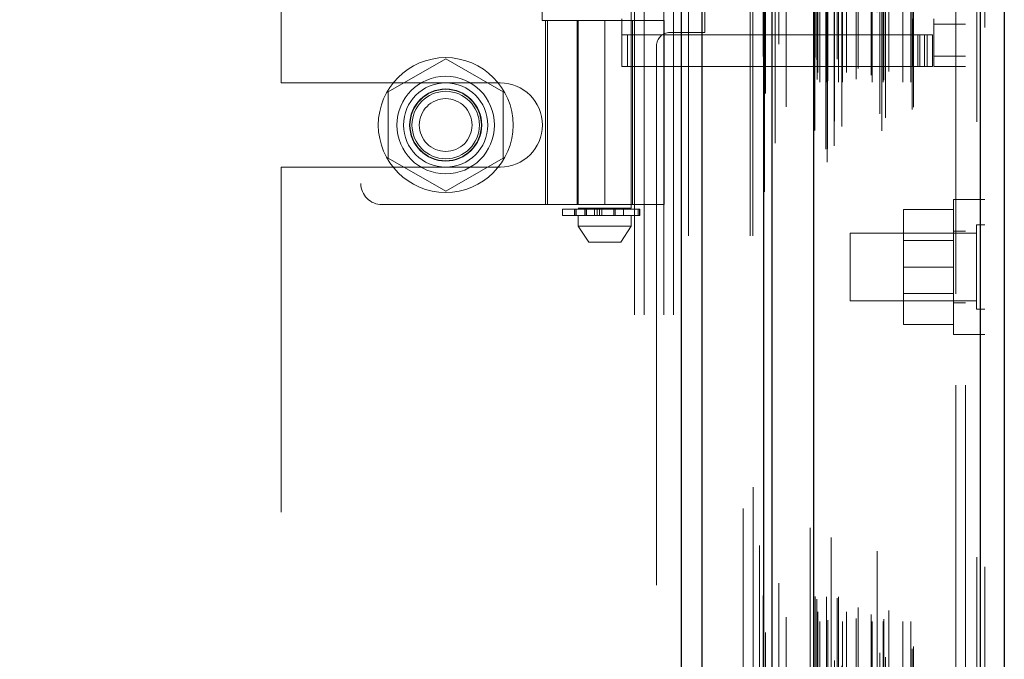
# Model space of a CAD drawing. Header units: inches. Extents: x 0.2 to 10.8, y 0.2 to 8.2.
# Tile 53 of 176: x 1.817 to 1.999, y 4.072 to 4.191. Entities that reach past the tile are written whole.
import ezdxf

# ---------------------------------------------------------------- set-up
doc = ezdxf.new("R2010")
doc.units = ezdxf.units.IN
doc.header["$MEASUREMENT"] = 0
doc.linetypes.add('HIDDEN', pattern=[0.075, 0.05, -0.025])
doc.layers.add('DIMENSIONS', color=140, linetype='Continuous')
doc.styles.add('SLDTEXTSTYLE0', font='TXT', dxfattribs={"width": 0.7})
doc.dimstyles.new('SLDDIMSTYLE0', dxfattribs={"dimtxt": 0.084961, "dimasz": 0.13, "dimexe": 0, "dimexo": 0.0625, "dimgap": 0.02124, "dimtad": 0, "dimtih": 1, "dimtoh": 1, "dimlfac": 20, "dimrnd": 1e-09, "dimzin": 12, "dimdsep": 46, "dimtxsty": 'SLDTEXTSTYLE0', "dimsah": 1, "dimcen": 0.09, "dimadec": 0, "dimazin": 3, "dimtfac": 1, "dimtofl": 0, "dimtmove": 0, "dimatfit": 3, "dimfxl": 0, "dimfrac": 2, "dimtolj": 1, "dimtzin": 12, "dimarcsym": 0})
doc.dimstyles.new('SLDDIMSTYLE1', dxfattribs={"dimtxt": 0.084961, "dimasz": 0.13, "dimexe": 0, "dimexo": 0.0625, "dimgap": 0.02124, "dimtad": 0, "dimtih": 1, "dimtoh": 1, "dimlfac": 20, "dimrnd": 1e-09, "dimzin": 12, "dimdsep": 46, "dimtxsty": 'SLDTEXTSTYLE0', "dimsah": 1, "dimcen": 0.09, "dimadec": 0, "dimazin": 3, "dimtfac": 1, "dimtmove": 0, "dimatfit": 0, "dimfxl": 0, "dimfrac": 2, "dimtolj": 1, "dimtzin": 12, "dimarcsym": 0})

# ---------------------------------------------------------------- blocks, each defined once
blk = doc.blocks.new('_D_8')
at = {"layer": 'DIMENSIONS'}
for p, q in [((1.81533, 4.32659), (0.75732, 4.32659)), ((0.88232, 4.32659), (0.88232, 4.1258)), ((0.72075, 3.97174), (0.69222, 3.97174)), ((0.69222, 3.97174), (0.69222, 3.83671)), ((1.04389, 3.97174), (1.07242, 3.97174)), ((1.07242, 3.97174), (1.07242, 3.83671)), ((0.69222, 3.83671), (0.72075, 3.83671)), ((1.07242, 3.83671), (1.04389, 3.83671)), ((0.88232, 3.53579), (0.88232, 3.81769)), ((1.81533, 3.53579), (0.75732, 3.53579))]:
    blk.add_line(p, q, dxfattribs=at)
for points in [[(0.88232, 4.32659), (0.86232, 4.19659), (0.90232, 4.19659)], [(0.88232, 3.53579), (0.90232, 3.66579), (0.86232, 3.66579)]]:
    blk.add_solid(points, dxfattribs=at)
at = {"layer": 'DIMENSIONS', "char_height": 0.083333, "attachment_point": 1, "style": 'SLDTEXTSTYLE0'}
for s, insert in [('15.82', (0.72075, 4.09819)), ('401.7', (0.72075, 3.94414))]:
    blk.add_mtext(s, dxfattribs=dict(at, insert=insert))
blk = doc.blocks.new('_D_9')
at = {"layer": 'DIMENSIONS'}
for p, q in [((0.88232, 4.66219), (0.88232, 4.91219)), ((1.88088, 4.66219), (0.75732, 4.66219)), ((0.72075, 4.50067), (0.69222, 4.50067)), ((0.69222, 4.50067), (0.69222, 4.36564)), ((1.04389, 4.50067), (1.07242, 4.50067)), ((1.07242, 4.50067), (1.07242, 4.36564)), ((0.69222, 4.36564), (0.72075, 4.36564)), ((1.07242, 4.36564), (1.04389, 4.36564)), ((1.81533, 4.32659), (0.75732, 4.32659)), ((0.88232, 4.32659), (0.88232, 4.07659))]:
    blk.add_line(p, q, dxfattribs=at)
for points in [[(0.88232, 4.66219), (0.90232, 4.79219), (0.86232, 4.79219)], [(0.88232, 4.32659), (0.86232, 4.19659), (0.90232, 4.19659)]]:
    blk.add_solid(points, dxfattribs=at)
at = {"layer": 'DIMENSIONS', "char_height": 0.083333, "attachment_point": 1, "style": 'SLDTEXTSTYLE0'}
for s, insert in [('6.71', (0.75609, 4.62711)), ('170.5', (0.72075, 4.47306))]:
    blk.add_mtext(s, dxfattribs=dict(at, insert=insert))

msp = doc.modelspace()

# ---------------------------------------------------------------- linework, layer by layer
at = {"color": 7, "linetype": 'Continuous', "lineweight": 25}
for p, q in [((1.9395805, 2.7504393), (1.9395805, 5.1179369)), ((1.9433989, 2.7504393), (1.9433989, 5.1172288)), ((1.9548445, 2.7504393), (1.9548445, 5.1118446)), ((1.9564261, 2.7504393), (1.9564261, 5.1116893)), ((1.964108, 5.0962751), (1.964108, 2.7661102)), ((1.9950205, 5.0908243), (1.9950205, 2.7715609)), ((1.9994828, 5.0890573), (1.9994828, 2.773328))]:
    msp.add_line(p, q, dxfattribs=at)
at = {"color": 7, "linetype": 'HIDDEN', "lineweight": 18}
for p, q in [((1.9395805, 5.1179369), (1.9395805, 2.7504393)), ((1.9395805, 5.1179369), (1.9395805, 2.7504393)), ((1.9395805, 2.7504393), (1.9395805, 5.1179369)), ((1.9408533, 2.7504393), (1.9408533, 5.1172288)), ((1.9408533, 2.7504393), (1.9408533, 5.1172288)), ((1.9433989, 2.7504393), (1.9433989, 5.1172288)), ((1.9522989, 2.7504393), (1.9522989, 5.1118446)), ((1.9522989, 2.7504393), (1.9522989, 5.1118446)), ((1.9528261, 2.7504393), (1.9528261, 5.1116893)), ((1.9548445, 2.7504393), (1.9548445, 5.1118446)), ((1.954997, 2.758628), (1.954997, 5.1037573)), ((1.9666433, 2.7641098), (1.9666433, 5.0982755)), ((1.9666433, 2.7641098), (1.9666433, 5.0982755)), ((1.9634828, 5.0962751), (1.9634828, 2.7661102)), ((1.9663881, 2.7665123), (1.9663881, 5.095873)), ((1.9666939, 2.7665662), (1.9666939, 5.0958191)), ((1.9569502, 2.7676022), (1.9569502, 5.0947851)), ((1.9673305, 5.0944868), (1.9673305, 2.7679034)), ((1.9679259, 2.767151), (1.9679259, 5.0952343)), ((1.9540326, 5.0929537), (1.9540326, 2.7694263)), ((1.9640466, 5.0928586), (1.9640466, 2.7695266)), ((1.9640627, 2.7694008), (1.9640627, 5.0929845)), ((1.9643336, 2.769979), (1.9643336, 5.0924063)), ((1.9643336, 2.769979), (1.9643336, 5.0924063)), ((1.9758717, 5.0919422), (1.9758717, 2.7704461)), ((1.9767306, 2.7698892), (1.9767306, 5.0924961)), ((1.9679445, 2.7716793), (1.9679445, 5.090706)), ((1.9693646, 2.770696), (1.9693646, 5.0916927)), ((1.9774389, 2.7723136), (1.9774389, 5.0900537)), ((1.9943954, 5.0908243), (1.9943954, 2.7715609)), ((1.9943954, 2.7715609), (1.9943954, 5.0908243)), ((1.9950205, 2.7715609), (1.9950205, 5.0908243)), ((1.9763801, 2.7730706), (1.9763801, 5.0893146)), ((1.9823902, 2.7738521), (1.9823902, 5.0885332)), ((1.9958828, 5.0890573), (1.9958828, 2.773328)), ((1.9590121, 2.7743656), (1.9590121, 5.0880184)), ((1.9826499, 2.7742905), (1.9826499, 5.0880948)), ((1.9547352, 5.0836944), (1.9547352, 2.7786923)), ((1.9647361, 2.7794208), (1.9647361, 5.0829644)), ((1.9647361, 2.7794208), (1.9647361, 5.0829644)), ((1.965242, 2.7789208), (1.965242, 5.0834644)), ((1.965242, 2.7789208), (1.965242, 5.0834644)), ((1.9664861, 5.0834644), (1.9664861, 2.7789208)), ((1.9664861, 2.7789208), (1.9664861, 5.0834644)), ((1.9667361, 2.7791708), (1.9667361, 5.0832144)), ((1.9684861, 5.0832144), (1.9684861, 2.7791708)), ((1.9687361, 2.7789208), (1.9687361, 5.0834644)), ((1.9687361, 5.0834644), (1.9687361, 2.7789208)), ((1.96944, 2.7789208), (1.96944, 5.0834644)), ((1.9720192, 2.7794708), (1.9720192, 5.0829234)), ((1.9749424, 2.7789208), (1.9749424, 5.0834644)), ((1.9770094, 2.7789208), (1.9770094, 5.0834644)), ((1.9771367, 2.779318), (1.9771367, 5.0830677)), ((1.9806303, 2.7789208), (1.9806303, 5.0834644)), ((1.9821499, 2.7789208), (1.9821499, 5.0834644)), ((1.9821499, 2.7789208), (1.9821499, 5.0834644)), ((1.9648828, 2.7807176), (1.9648828, 5.0816676)), ((1.9780454, 2.7809404), (1.9780454, 5.0814449)), ((1.9646939, 2.7830688), (1.9646939, 5.0793165)), ((1.9646939, 2.7830688), (1.9646939, 5.0793165)), ((1.9702146, 5.0807167), (1.9702146, 2.7816519)), ((1.9723476, 2.781498), (1.9723476, 5.0808873)), ((1.9723476, 2.781498), (1.9723476, 5.0808873)), ((1.9747812, 5.0802272), (1.9747812, 2.7821589)), ((1.9643656, 2.7835326), (1.9643656, 5.0788527)), ((1.9643656, 2.7835326), (1.9643656, 5.0788527)), ((1.9551702, 5.0768659), (1.9551702, 2.7855394)), ((1.9551702, 5.0768449), (1.9551702, 2.7855196)), ((1.9576504, 2.7859869), (1.9576504, 5.0763984)), ((1.9510261, 2.7998893), (1.9510261, 5.0624393)), ((1.9510261, 2.7998893), (1.9510261, 5.0624393)), ((1.9510261, 2.7998893), (1.9510261, 5.0624393)), ((1.9510261, 2.7998893), (1.9510261, 5.0624393)), ((1.9904828, 2.8227176), (1.9904828, 5.0396676)), ((1.9904828, 2.8227176), (1.9904828, 5.0396676)), ((1.9904828, 5.0396676), (1.9904828, 2.8227176)), ((1.9904828, 5.0396676), (1.9904828, 2.8227176)), ((1.9922828, 2.8227176), (1.9922828, 5.0396676)), ((1.9308761, 3.5357893), (1.9308761, 4.3265893)), ((1.9308761, 3.5357893), (1.9308761, 4.3265893)), ((1.9326761, 3.5357893), (1.9326761, 4.3265893)), ((1.9362761, 3.5357893), (1.9362761, 4.3265893)), ((1.9380761, 3.5357893), (1.9380761, 4.3265893)), ((1.9380761, 3.5357893), (1.9380761, 4.3265893)), ((1.9204324, 4.3032019), (1.9204324, 4.1555641)), ((1.9302749, 4.1555641), (1.9302749, 4.3032019)), ((1.8800781, 4.2999263), (1.8800781, 4.1601625)), ((1.8653261, 4.1788018), (1.8653261, 4.2812768)), ((1.9439261, 4.1881643), (1.9439261, 4.2719143)), ((1.9137214, 4.2697097), (1.9137214, 4.190379)), ((1.9137214, 4.190379), (1.9253537, 4.190379)), ((1.9143301, 4.190379), (1.9143301, 4.1562255)), ((1.9147057, 4.1562255), (1.9147057, 4.190379)), ((1.9202356, 4.190379), (1.9202356, 4.1562255)), ((1.92041, 4.190379), (1.92041, 4.1562255)), ((1.9253537, 4.190379), (1.9253537, 4.1562255)), ((1.9253537, 4.190379), (1.9363773, 4.190379)), ((1.9253537, 4.1562255), (1.9253537, 4.190379)), ((1.9285033, 4.181816), (1.9285033, 4.1906743)), ((1.9304718, 4.1562255), (1.9304718, 4.190379)), ((1.9363773, 4.1562255), (1.9363773, 4.190379)), ((1.9824403, 4.181816), (1.9824403, 4.1906743)), ((1.9863773, 4.18969), (1.9863773, 4.1906743)), ((1.9922828, 4.18969), (1.9863773, 4.18969)), ((1.9863773, 4.18969), (1.9863773, 4.1837845)), ((1.9824403, 4.1877215), (1.9285033, 4.1877215)), ((1.9295791, 4.181816), (1.9295791, 4.1877215)), ((1.9374261, 4.1881643), (1.9439261, 4.1881643)), ((1.9824403, 4.1877215), (1.9834245, 4.1877215)), ((1.9834245, 4.1877215), (1.9834245, 4.181816)), ((1.9834245, 4.1877215), (1.9851962, 4.1877215)), ((1.9837913, 4.181816), (1.9837913, 4.1877215)), ((1.984684, 4.181816), (1.984684, 4.1877215)), ((1.9851962, 4.181816), (1.9851962, 4.1877215)), ((1.9851962, 4.1877215), (1.9861805, 4.1877215)), ((1.9851962, 4.181816), (1.9851962, 4.1877215)), ((1.9861805, 4.181816), (1.9861805, 4.1877215)), ((1.9349261, 4.1856643), (1.9349261, 3.6767143)), ((1.8958261, 4.1832868), (1.8851761, 4.177138)), ((1.9064761, 4.177138), (1.8958261, 4.1832868)), ((1.9922828, 4.1837845), (1.9863773, 4.1837845)), ((1.9863773, 4.181816), (1.9863773, 4.1837845)), ((1.9922828, 4.1837845), (1.9863773, 4.1837845)), ((1.9824403, 4.181816), (1.9285033, 4.181816)), ((1.9834245, 4.181816), (1.9824403, 4.181816)), ((1.9851962, 4.181816), (1.9834245, 4.181816)), ((1.9861805, 4.181816), (1.9851962, 4.181816)), ((1.9922828, 4.181816), (1.9863773, 4.181816)), ((1.8653261, 4.1788018), (1.9059511, 4.1788018)), ((1.8851761, 4.177138), (1.8851761, 4.1648405)), ((1.9064761, 4.1648405), (1.9064761, 4.177138)), ((1.8851761, 4.1648405), (1.8958261, 4.1586917)), ((1.8958261, 4.1586917), (1.9064761, 4.1648405)), ((1.8653261, 3.6992018), (1.8653261, 4.1631768)), ((1.8653261, 4.1631768), (1.9059511, 4.1631768)), ((1.9900328, 4.157151), (1.9900328, 4.132151)), ((1.9922828, 4.157151), (1.9900328, 4.157151)), ((1.9958828, 4.1571521), (1.9922828, 4.1571521)), ((1.8840151, 4.1562255), (1.9253537, 4.1562255)), ((1.9174797, 4.1553672), (1.9317831, 4.1553672)), ((1.9174797, 4.1553672), (1.9174797, 4.1541861)), ((1.9197515, 4.1553672), (1.9197515, 4.1541861)), ((1.9197731, 4.1553672), (1.9197731, 4.1541861)), ((1.9197731, 4.1541861), (1.9197731, 4.1553672)), ((1.9200433, 4.1541861), (1.9200433, 4.1553672)), ((1.9200433, 4.1553672), (1.9200433, 4.1541861)), ((1.9253537, 4.1555641), (1.9204324, 4.1555641)), ((1.9216655, 4.1553672), (1.9216655, 4.1541861)), ((1.9216655, 4.1541861), (1.9216655, 4.1553672)), ((1.9219088, 4.1555641), (1.9219088, 4.1541861)), ((1.9219088, 4.1553672), (1.9219088, 4.1541861)), ((1.9219523, 4.1541861), (1.9219523, 4.1553672)), ((1.9219523, 4.1553672), (1.9219523, 4.1541861)), ((1.9219573, 4.1541861), (1.9219573, 4.1553672)), ((1.9234217, 4.1541861), (1.9234217, 4.1553672)), ((1.9234217, 4.1553672), (1.9234217, 4.1541861)), ((1.9239308, 4.1553672), (1.9239308, 4.1541861)), ((1.9239308, 4.1541861), (1.9239308, 4.1553672)), ((1.9243654, 4.1541861), (1.9243654, 4.1553672)), ((1.9243654, 4.1553672), (1.9243654, 4.1541861)), ((1.9248081, 4.1553672), (1.9248081, 4.1541861)), ((1.9248081, 4.1541861), (1.9248081, 4.1553672)), ((1.9363773, 4.1562255), (1.9253537, 4.1562255)), ((1.9302749, 4.1555641), (1.9253537, 4.1555641)), ((1.9270029, 4.1541861), (1.9270029, 4.1553672)), ((1.9270029, 4.1553672), (1.9270029, 4.1541861)), ((1.9272767, 4.1553672), (1.9272767, 4.1541861)), ((1.9272767, 4.1541861), (1.9272767, 4.1553672)), ((1.9287986, 4.1541861), (1.9287986, 4.1555641)), ((1.9315469, 4.1541861), (1.9315469, 4.1553672)), ((1.9315469, 4.1553672), (1.9315469, 4.1541861)), ((1.9317831, 4.1541861), (1.9317831, 4.1553672)), ((1.9317831, 4.1553672), (1.9317831, 4.1541861)), ((1.9317831, 4.1553672), (1.9318553, 4.1553672)), ((1.9318553, 4.1541861), (1.9318553, 4.1553672)), ((1.9900328, 4.155301), (1.9807828, 4.155301)), ((1.9807828, 4.155301), (1.9807828, 4.144651)), ((1.9317831, 4.1541861), (1.9174797, 4.1541861)), ((1.9204324, 4.1541861), (1.9204324, 4.1522176)), ((1.9302749, 4.1522176), (1.9302749, 4.1541861)), ((1.9318553, 4.1541861), (1.9317831, 4.1541861)), ((1.9204324, 4.1522176), (1.9253537, 4.1522176)), ((1.9204324, 4.1522176), (1.9224009, 4.1492648)), ((1.9253537, 4.1522176), (1.9302749, 4.1522176)), ((1.9283064, 4.1492648), (1.9302749, 4.1522176)), ((1.9922828, 4.151276), (1.9900328, 4.151276)), ((1.9943203, 4.1524635), (1.9943203, 4.1368385)), ((1.9958828, 4.1524635), (1.9943203, 4.1524635)), ((1.9224009, 4.1492648), (1.9253537, 4.1492648)), ((1.9253537, 4.1492648), (1.9283064, 4.1492648)), ((1.9708828, 4.150901), (1.9708828, 4.138401)), ((1.9943203, 4.150901), (1.9708828, 4.150901)), ((1.9900328, 4.1495485), (1.9807828, 4.1495485)), ((1.9900328, 4.144651), (1.9807828, 4.144651)), ((1.9807828, 4.144651), (1.9807828, 4.134001)), ((1.9708828, 4.138401), (1.9943203, 4.138401)), ((1.9807828, 4.1397535), (1.9900328, 4.1397535)), ((1.9900328, 4.138026), (1.9922828, 4.138026)), ((1.9943203, 4.1368385), (1.9958828, 4.1368385)), ((1.9900328, 4.134001), (1.9807828, 4.134001)), ((1.9900328, 4.132151), (1.9922828, 4.132151)), ((1.9922828, 4.1321521), (1.9958828, 4.1321521))]:
    msp.add_line(p, q, dxfattribs=at)
at = {"color": 7, "linetype": 'HIDDEN', "lineweight": 18, "flags": 128}
for points in [[(1.9528927, 5.1037916), (1.9528925, 3.9404556), (1.9528927, 2.7585835)], [(1.9528927, 5.1037913), (1.9528925, 3.9190135), (1.9528927, 2.7585918)], [(1.9540326, 5.092967), (1.9540325, 3.9786021), (1.9540326, 2.7694195)], [(1.9547352, 5.0836934), (1.9547348, 3.906824), (1.9547352, 2.7786929)], [(1.9590048, 2.7797097), (1.9590049, 3.9219052), (1.9590048, 5.0826696)]]:
    msp.add_lwpolyline(points, dxfattribs=at)
at = {"color": 7, "linetype": 'HIDDEN', "lineweight": 18}
for radius in [0.0125, 0.0090551, 0.0078125, 0.0066929, 0.006625, 0.00625, 0.0048975]:
    msp.add_circle((1.8958261, 4.1709893), radius, dxfattribs=at)
for centre, radius, start, end in [((1.9374261, 4.1856643), 0.0025, 90, 180), ((1.9059511, 4.1709893), 0.0078125, 270, 90), ((1.8840151, 4.1601625), 0.003937, 180, 270)]:
    msp.add_arc(centre, radius, start, end, dxfattribs=at)

# ---------------------------------------------------------------- dimensions: what is measured, and where the dimension line sits
at = {"layer": 'DIMENSIONS'}
for base, p1, p2, dimstyle, picture, middle in [((0.8823201, 4.6621893), (1.8653261, 4.3265893), (1.9308761, 4.6621893), 'SLDDIMSTYLE1', '_D_9', (0.8823201, 4.5006705)), ((0.8823201, 4.3265893), (1.8653261, 3.5357893), (1.8653261, 4.3265893), 'SLDDIMSTYLE0', '_D_8', (0.8823201, 3.9717443))]:
    dim = msp.add_linear_dim(base=base, p1=p1, p2=p2, angle=90, dimstyle=dimstyle, dxfattribs=at)
    dim.commit()
    dim.dimension.update_dxf_attribs({"geometry": picture, "text_midpoint": middle, "dimtype": 160})

doc.saveas('drawing.dxf')
